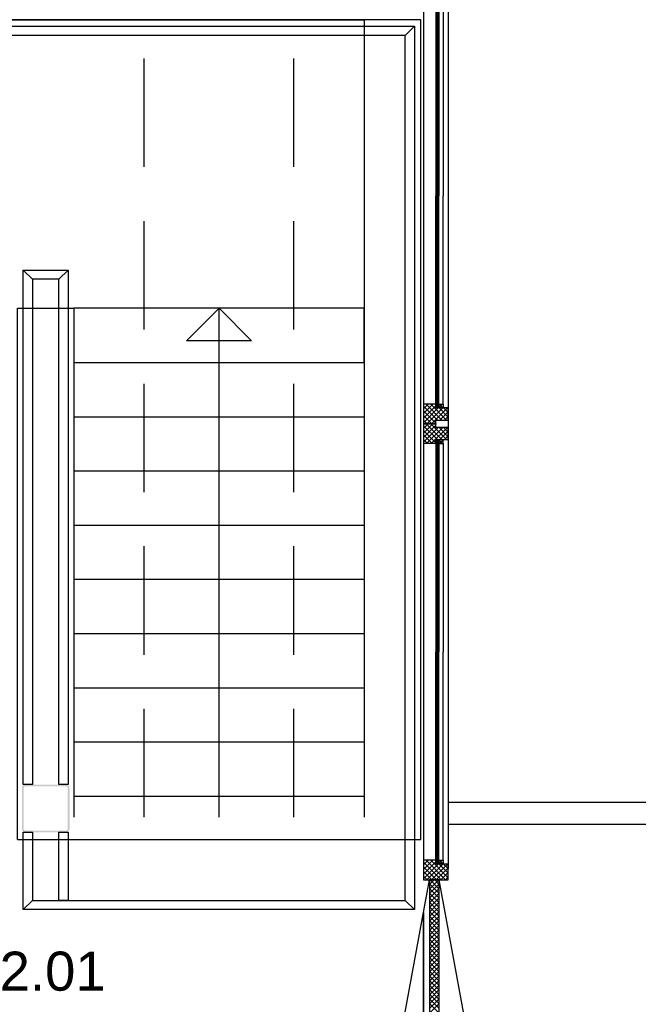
# Model space of a CAD drawing. Header units: millimetres. Extents: x -532 to 413144, y -532 to 654275.
# Tile 57 of 210: x 14280 to 17134, y 23396 to 27938. Entities that reach past the tile are written whole.
import ezdxf
from ezdxf.enums import TextEntityAlignment as Align

# ---------------------------------------------------------------- set-up
doc = ezdxf.new("R2010")
doc.units = ezdxf.units.MM
doc.header["$LTSCALE"] = 100
doc.linetypes.add('CENTER', pattern=[50.8, 31.75, -6.35, 6.35, -6.35])
doc.linetypes.add('DASHED', pattern=[0.75, 0.5, -0.25])
for name, color, linetype in [('00---0--FM-RUIMTENR', 7, 'Continuous'), ('A-0010--', 7, 'Continuous'), ('A-0220-WAND-BI', 7, 'Continuous'), ('A-0230-VLOER', 7, 'Continuous'), ('A-0250-PROFIEL-ARCERING', 253, 'CENTER'), ('A-0310-KOZIJN-BU', 7, 'Continuous'), ('A-0340-BALUSTRADE', 7, 'Continuous'), ('A-1140-TEKST+MAAT-WE', 7, 'Continuous'), ('BL24----_TRAP', 1, 'Continuous'), ('BL313---_BUDEUR', 1, 'Continuous'), ('BL323---_BIDEUR', 1, 'Continuous'), ('BL34----_BALUSTRADES', 7, 'Continuous')]:
    doc.layers.add(name, color=color, linetype=linetype)
doc.styles.add('FM_TEKST', font='arial.ttf')
doc.styles.add('PASviewer', font='arial.ttf')

# ---------------------------------------------------------------- blocks, each defined once
blk = doc.blocks.new('FM_RM3')
at = {"style": 'FM_TEKST'}
blk.add_attdef('RUIMTENR', text='', height=180, dxfattribs=at).set_placement((0, 0), align=Align.MIDDLE)
for tag, p, flags in [('BEDRIJFSORGAAN', (-720, -510), 1), ('RUIMTESOORT', (-725, -800), 1), ('GEBRUIK', (-760, -1095), 1), ('OPPERVLAKTE', (-755, -1380), 9), ('VLOEROPP', (-775, -1650), 9), ('OMTREK', (-760, -1935), 9), ('HANDLE', (-770, -2250), 9), ('VLRHANDLE', (-775, -2515), 9), ('HANDLEBLOK', (-770, -2805), 9)]:
    blk.add_attdef(tag, p, '', height=200, dxfattribs=dict(flags=flags))

msp = doc.modelspace()

# ---------------------------------------------------------------- hatches: boundary and pattern name
at = {"layer": 'A-0250-PROFIEL-ARCERING'}
msp.add_hatch(color=256, dxfattribs=at).paths.add_polyline_path([(14400, 24410), (14494, 24410), (14502, 24407.84375), (14507.84375, 24402), (14510, 24394), (14510, 24206), (14507.84375, 24198), (14502, 24192.15625), (14494, 24190), (14306, 24190), (14298, 24192.15625), (14292.15625, 24198), (14290, 24206), (14290, 24394), (14292.15625, 24402), (14298, 24407.84375), (14306, 24410), (14400, 24410), (14400, 24402), (14306, 24402), (14302, 24400.9375), (14299.0625, 24398), (14298, 24394), (14298, 24206), (14299.0625, 24202), (14302, 24199.0625), (14306, 24198), (14494, 24198), (14498, 24199.0625), (14500.9375, 24202), (14502, 24206), (14502, 24394), (14500.9375, 24398), (14498, 24400.9375), (14494, 24402), (14400, 24402)], flags=0)

# ---------------------------------------------------------------- linework, layer by layer
at = {"layer": 'A-0010--', "ltscale": 10}
for points in [[(16199.9375, 28087.5625), (16199.9375, 27125.875)], [(16213, 28087.625), (16213, 27126)], [(16199.9375, 26164.1875), (16199.9375, 27125.875)], [(16213, 26164.125), (16213, 27125.75)], [(16200, 26164.1875), (16200, 26160.1875), (16203.5, 26160.1875), (16203.5, 26164.1875), (16200, 26164.1875)], [(16213, 26164.1875), (16213, 26160.1875), (16209.5, 26160.1875), (16209.5, 26165.125), (16213, 26164.1875)], [(16213, 26147.25), (16213, 26164.1875), (16233, 26164.1875), (16234, 26163.1875), (16234, 26147.25), (16213, 26147.25)], [(16200, 26160.1875), (16200, 26150.1875), (16203.5, 26150.1875), (16203.5, 26160.1875), (16200, 26160.1875)], [(16209.5, 26160.1875), (16213, 26160.1875), (16213, 26150.1875), (16209.5, 26150.1875), (16209.5, 26160.1875)], [(16199.9375, 25984.0625), (16199.9375, 25022.375)], [(16200, 25988.0625), (16200, 25998.0625), (16203.5, 25998.0625), (16203.5, 25988.0625), (16200, 25988.0625)], [(16200, 25984.0625), (16200, 25988.0625), (16203.5, 25988.0625), (16203.5, 25984.0625), (16200, 25984.0625)], [(16209.5, 25988.0625), (16213, 25988.0625), (16213, 25998.0625), (16209.5, 25998.0625), (16209.5, 25988.0625)], [(16213, 25984.0625), (16213, 25988.0625), (16209.5, 25988.0625), (16209.5, 25983.125), (16213, 25984.0625)], [(16213, 26001), (16213, 25984.0625), (16233, 25984.0625), (16234, 25985.0625), (16234, 26001), (16213, 26001)], [(16213, 25984.125), (16213, 25022.5)], [(16199.9375, 24060.6875), (16199.9375, 25022.375)], [(16213, 24060.625), (16213, 25022.25)]]:
    msp.add_lwpolyline(points, dxfattribs=at)
at = {"layer": 'A-0220-WAND-BI'}
for p, q in [((21100, 24328), (16257, 24328)), ((21100, 24226), (16257, 24226))]:
    msp.add_line(p, q, dxfattribs=at)
at = {"layer": 'A-0230-VLOER', "ltscale": 10}
msp.add_lwpolyline([(14270, 24157), (16130, 24157), (16130, 27937), (12670, 27937), (12670, 24157), (12930, 24157)], dxfattribs=at)
at = {"layer": 'A-0310-KOZIJN-BU'}
for p, q in [((16209.5, 27921.5625), (16203.5, 27921.5625)), ((16209.5, 27901.5625), (16203.5, 27901.5625)), ((16209.5, 27721.5625), (16203.5, 27721.5625)), ((16209.5, 27701.5625), (16203.5, 27701.5625)), ((16209.5, 27521.5625), (16203.5, 27521.5625)), ((16209.5, 27501.5625), (16203.5, 27501.5625)), ((16209.5, 27321.5625), (16203.5, 27321.5625)), ((16209.5, 27301.5625), (16203.5, 27301.5625)), ((16203.5, 26950.1875), (16209.5, 26950.1875)), ((16203.5, 26930.1875), (16209.5, 26930.1875)), ((16203.5, 26750.1875), (16209.5, 26750.1875)), ((16203.5, 26730.1875), (16209.5, 26730.1875)), ((16203.5, 26550.1875), (16209.5, 26550.1875)), ((16203.5, 26530.1875), (16209.5, 26530.1875)), ((16203.5, 26350.1875), (16209.5, 26350.1875)), ((16203.5, 26330.1875), (16209.5, 26330.1875)), ((16164.21875, 26164.125), (16143, 26142.90625)), ((16185.40625, 26164.125), (16143, 26121.71875)), ((16228.15625, 26091.125), (16155.15625, 26164.125)), ((16249.34375, 26091.125), (16176.375, 26164.125)), ((16200, 26161.6875), (16197.5625, 26164.125)), ((16213, 26147.46875), (16229.71875, 26164.1875)), ((16217.28125, 26164.1875), (16234, 26147.46875)), ((16200, 26157.5), (16143, 26100.5)), ((16206.9375, 26091.125), (16143, 26155.0625)), ((16210.84375, 26147.125), (16143, 26079.28125)), ((16200, 26076.84375), (16143, 26133.84375)), ((16232.0625, 26147.125), (16159.0625, 26074.125)), ((16253.28125, 26147.125), (16180.28125, 26074.125)), ((16257, 26104.71875), (16214.59375, 26147.125)), ((16257, 26129.625), (16218.5, 26091.125)), ((16257, 26125.90625), (16235.78125, 26147.125)), ((16181.5, 26074.125), (16143, 26112.625)), ((16164.21875, 26074.125), (16143, 26052.90625)), ((16185.4375, 26074.125), (16143, 26031.6875)), ((16160.28125, 26074.125), (16143.03125, 26091.40625)), ((16228.15625, 26001.125), (16155.15625, 26074.125)), ((16249.34375, 26001.125), (16176.34375, 26074.125)), ((16200, 26071.71875), (16197.5625, 26074.125)), ((16257, 26108.40625), (16239.71875, 26091.125)), ((16200, 26067.46875), (16143, 26010.46875)), ((16206.9375, 26001.125), (16143, 26065.0625)), ((16210.875, 26057.125), (16143, 25989.25)), ((16200, 25986.84375), (16143, 26043.84375)), ((16232.09375, 26057.125), (16159.09375, 25984.125)), ((16253.28125, 26057.125), (16180.28125, 25984.125)), ((16257, 26014.6875), (16214.59375, 26057.125)), ((16257, 26039.625), (16218.5, 26001.125)), ((16257, 26035.90625), (16235.78125, 26057.125)), ((16181.5, 25984.125), (16143, 26022.625)), ((16160.28125, 25984.125), (16143, 26001.40625)), ((16229.71875, 25984.0625), (16213, 26000.78125)), ((16234, 26000.78125), (16217.28125, 25984.0625)), ((16257, 26018.40625), (16239.71875, 26001.125)), ((16209.5, 25818.0625), (16203.5, 25818.0625)), ((16209.5, 25798.0625), (16203.5, 25798.0625)), ((16209.5, 25618.0625), (16203.5, 25618.0625)), ((16209.5, 25598.0625), (16203.5, 25598.0625)), ((16209.5, 25418.0625), (16203.5, 25418.0625)), ((16209.5, 25398.0625), (16203.5, 25398.0625)), ((16209.5, 25218.0625), (16203.5, 25218.0625)), ((16209.5, 25198.0625), (16203.5, 25198.0625)), ((16203.5, 24846.6875), (16209.5, 24846.6875)), ((16203.5, 24826.6875), (16209.5, 24826.6875)), ((16203.5, 24646.6875), (16209.5, 24646.6875)), ((16203.5, 24626.6875), (16209.5, 24626.6875)), ((16203.5, 24446.6875), (16209.5, 24446.6875)), ((16203.5, 24426.6875), (16209.5, 24426.6875)), ((16203.5, 24246.6875), (16209.5, 24246.6875)), ((16203.5, 24226.6875), (16209.5, 24226.6875))]:
    msp.add_line(p, q, dxfattribs=at)
at = {"layer": 'A-0310-KOZIJN-BU', "ltscale": 10}
for points in [[(16143, 28127.625), (16143, 24020.625)], [(16257, 28127.625), (16257, 24020.625)], [(16200, 28087.625), (16200, 26164.125)], [(16203.5, 28101.5625), (16203.5, 27125.875)], [(16209.5, 28101.5625), (16209.5, 27125.875)], [(16234, 28087.5625), (16234, 27125.9375)], [(16203.5, 26150.1875), (16203.5, 27125.875)], [(16209.5, 26150.1875), (16209.5, 27125.875)], [(16234, 26164.1875), (16234, 27125.8125)], [(16203.5, 26150.1875), (16209.5, 26150.1875)], [(16200, 25984.125), (16200, 24060.625)], [(16203.5, 25998.0625), (16203.5, 25022.375)], [(16203.5, 25998.0625), (16209.5, 25998.0625)], [(16209.5, 25998.0625), (16209.5, 25022.375)], [(16234, 25984.0625), (16234, 25022.4375)], [(16203.5, 24046.6875), (16203.5, 25022.375)], [(16209.5, 24046.6875), (16209.5, 25022.375)], [(16234, 24060.6875), (16234, 25022.3125)]]:
    msp.add_lwpolyline(points, dxfattribs=at)
for points in [[(16257, 26147.125), (16200, 26147.125), (16200, 26164.125), (16143, 26164.125), (16143, 26074.125), (16200, 26074.125), (16200, 26091.125), (16257, 26091.125)], [(16257, 26057.125), (16200, 26057.125), (16200, 26074.125), (16143, 26074.125), (16143, 25984.125), (16200, 25984.125), (16200, 26001.125), (16257, 26001.125)]]:
    msp.add_lwpolyline(points, close=True, dxfattribs=at)
at = {"layer": 'A-0310-KOZIJN-BU', "linetype": 'DASHED', "ltscale": 10}
for points in [[(16257, 26147.125), (16200, 26147.125), (16200, 26164.125), (16143, 26164.125), (16143, 26074.125), (16200, 26074.125), (16200, 26091.125), (16257, 26091.125)], [(16257, 26057.125), (16200, 26057.125), (16200, 26074.125), (16143, 26074.125), (16143, 25984.125), (16200, 25984.125), (16200, 26001.125), (16257, 26001.125)]]:
    msp.add_lwpolyline(points, close=True, dxfattribs=at)
at = {"layer": 'A-0310-KOZIJN-BU'}
msp.add_point((16200, 26074.125), dxfattribs=at)
at = {"layer": 'A-0340-BALUSTRADE', "ltscale": 10}
msp.add_lwpolyline([(12600, 27908.25), (16101.25, 27908.25), (16058.75, 27865.75), (12600, 27865.75)], close=True, dxfattribs=at)
at = {"layer": 'A-1140-TEKST+MAAT-WE', "ltscale": 10}
for points in [[(16206.5, 28101.5625), (16206.5, 27125.875)], [(16206.5, 26150.1875), (16206.5, 27125.875)], [(16206.5, 25998.0625), (16206.5, 25022.375)], [(16206.5, 24046.6875), (16206.5, 25022.375)]]:
    msp.add_lwpolyline(points, dxfattribs=at)
at = {"layer": 'BL24----_TRAP', "ltscale": 10}
for points in [[(12930, 24197), (12930, 27937), (15870, 27937), (15870, 24259)], [(14270, 24157), (14270, 26607), (14530, 26607), (14530, 24259)], [(15200, 24259), (15200, 26607), (15350, 26457), (15050, 26457), (15200, 26607)], [(14530, 26107), (15870, 26107)], [(14530, 25857), (15870, 25857)], [(14530, 25607), (15870, 25607)], [(14530, 25357), (15870, 25357)], [(14530, 25107), (15870, 25107)], [(14530, 24857), (15870, 24857)], [(14530, 24607), (15870, 24607)], [(14530, 24357), (15870, 24357)]]:
    msp.add_lwpolyline(points, dxfattribs=at)
at = {"layer": 'BL24----_TRAP', "linetype": 'DASHED', "ltscale": 10}
for points in [[(14855, 24259), (14855, 27937)], [(15545, 24259), (15545, 27937)]]:
    msp.add_lwpolyline(points, dxfattribs=at)
at = {"layer": 'BL24----_TRAP', "ltscale": 10}
msp.add_lwpolyline([(15870, 26357), (15870, 26607), (14530, 26607), (14530, 26357)], close=True, dxfattribs=at)
at = {"layer": 'BL313---_BUDEUR', "ltscale": 10}
for points in [[(16171, 23010.625), (16083.875, 23014.59375), (15997.46875, 23026.4375), (16171, 23970.625)], [(16216, 23010.625), (16303.125, 23014.59375), (16389.53125, 23026.4375), (16216, 23970.625)]]:
    msp.add_lwpolyline(points, dxfattribs=at)
at = {"layer": 'BL323---_BIDEUR'}
for p, q in [((16164.21875, 24060.625), (16143, 24039.40625)), ((16185.4375, 24060.625), (16143, 24018.1875)), ((16200, 24053.96875), (16143, 23996.96875)), ((16223.9375, 23970.625), (16143, 24051.5625)), ((16210.875, 24043.625), (16143, 23975.75)), ((16202.71875, 23970.625), (16143, 24030.34375)), ((16245.15625, 23970.625), (16155.15625, 24060.625)), ((16232.0625, 24043.625), (16159.0625, 23970.625)), ((16257, 23980), (16176.375, 24060.625)), ((16253.28125, 24043.625), (16180.28125, 23970.625)), ((16200, 24058.1875), (16197.59375, 24060.625)), ((16213, 24043.96875), (16229.71875, 24060.6875)), ((16257, 24001.1875), (16214.5625, 24043.625)), ((16217.28125, 24060.6875), (16234, 24043.96875)), ((16257, 24022.40625), (16235.78125, 24043.625)), ((16181.5, 23970.625), (16143, 24009.125)), ((16160.28125, 23970.625), (16143, 23987.90625)), ((16257, 24026.125), (16201.5, 23970.625)), ((16257, 24004.90625), (16222.71875, 23970.625)), ((16257, 23983.71875), (16243.9375, 23970.625)), ((16192.21875, 23970.625), (16171, 23949.40625)), ((16213.4375, 23970.625), (16171, 23928.1875)), ((16216, 23907), (16171, 23951.96875)), ((16216, 23951.96875), (16171, 23906.96875)), ((16216, 23928.1875), (16173.5625, 23970.625)), ((16216, 23949.40625), (16194.78125, 23970.625)), ((16216, 23885.78125), (16171, 23930.75)), ((16216, 23930.75), (16171, 23885.78125)), ((16216, 23864.5625), (16171, 23909.5625)), ((16216, 23909.5625), (16171, 23864.5625)), ((16216, 23843.34375), (16171, 23888.34375)), ((16216, 23888.34375), (16171, 23843.34375)), ((16216, 23822.125), (16171, 23867.125)), ((16216, 23867.125), (16171, 23822.125)), ((16216, 23800.9375), (16171, 23845.90625)), ((16216, 23845.90625), (16171, 23800.90625)), ((16216, 23779.71875), (16171, 23824.6875)), ((16216, 23824.6875), (16171, 23779.6875)), ((16216, 23758.5), (16171, 23803.5)), ((16216, 23803.5), (16171, 23758.5)), ((16216, 23737.28125), (16171, 23782.28125)), ((16216, 23782.28125), (16171, 23737.28125)), ((16216, 23716.0625), (16171, 23761.0625)), ((16216, 23761.0625), (16171, 23716.0625)), ((16216, 23694.84375), (16171, 23739.84375)), ((16216, 23739.84375), (16171, 23694.84375)), ((16216, 23673.65625), (16171, 23718.625)), ((16216, 23718.625), (16171, 23673.625)), ((16216, 23652.4375), (16171, 23697.40625)), ((16216, 23697.40625), (16171, 23652.4375)), ((16216, 23631.21875), (16171, 23676.21875)), ((16216, 23676.21875), (16171, 23631.21875)), ((16216, 23610), (16171, 23655)), ((16216, 23655), (16171, 23610)), ((16216, 23588.78125), (16171, 23633.78125)), ((16216, 23633.78125), (16171, 23588.78125)), ((16216, 23567.5625), (16171, 23612.5625)), ((16216, 23612.5625), (16171, 23567.5625)), ((16216, 23546.375), (16171, 23591.34375)), ((16216, 23591.34375), (16171, 23546.34375)), ((16216, 23525.15625), (16171, 23570.125)), ((16216, 23570.125), (16171, 23525.15625)), ((16216, 23503.9375), (16171, 23548.9375)), ((16216, 23548.9375), (16171, 23503.9375)), ((16216, 23482.71875), (16171, 23527.71875)), ((16216, 23527.71875), (16171, 23482.71875)), ((16216, 23461.5), (16171, 23506.5)), ((16216, 23506.5), (16171, 23461.5)), ((16216, 23440.3125), (16171, 23485.28125)), ((16216, 23485.28125), (16171, 23440.28125)), ((16216, 23419.09375), (16171, 23464.0625)), ((16216, 23464.0625), (16171, 23419.0625)), ((16216, 23397.875), (16171, 23442.875)), ((16216, 23442.84375), (16171, 23397.875)), ((16216, 23376.65625), (16171, 23421.65625)), ((16216, 23421.65625), (16171, 23376.65625)), ((16216, 23355.4375), (16171, 23400.4375)), ((16216, 23400.4375), (16171, 23355.4375))]:
    msp.add_line(p, q, dxfattribs=at)
at = {"layer": 'BL323---_BIDEUR', "ltscale": 10}
for points in [[(16257, 24043.625), (16200, 24043.625), (16200, 24060.625), (16143, 24060.625), (16143, 23970.625), (16257, 23970.625)], [(16171, 23970.625), (16171, 23010.625), (16216, 23010.625), (16216, 23970.625)], [(16143, 23820.625), (16143, 23820.625), (16143, 23160.625), (16143, 23160.625)]]:
    msp.add_lwpolyline(points, close=True, dxfattribs=at)
at = {"layer": 'BL323---_BIDEUR', "linetype": 'DASHED', "ltscale": 10}
msp.add_lwpolyline([(16257, 24043.625), (16200, 24043.625), (16200, 24060.625), (16143, 24060.625), (16143, 23970.625), (16257, 23970.625)], close=True, dxfattribs=at)
at = {"layer": 'BL323---_BIDEUR', "ltscale": 10}
for points in [[(16200, 24060.6875), (16200, 24056.6875), (16203.5, 24056.6875), (16203.5, 24060.6875), (16200, 24060.6875)], [(16200, 24056.6875), (16200, 24046.6875), (16203.5, 24046.6875), (16203.5, 24056.6875), (16200, 24056.6875)], [(16203.5, 24046.6875), (16209.5, 24046.6875)], [(16213, 24060.6875), (16213, 24056.6875), (16209.5, 24056.6875), (16209.5, 24061.625), (16213, 24060.6875)], [(16209.5, 24056.6875), (16213, 24056.6875), (16213, 24046.6875), (16209.5, 24046.6875), (16209.5, 24056.6875)], [(16213, 24043.75), (16213, 24060.6875), (16233, 24060.6875), (16234, 24059.6875), (16234, 24043.75), (16213, 24043.75)]]:
    msp.add_lwpolyline(points, dxfattribs=at)
at = {"layer": 'BL34----_BALUSTRADES', "ltscale": 10}
for points in [[(16101.25, 27908.25), (16101.25, 23833.375), (16058.75, 23875.875), (16058.75, 27865.75)], [(14296.25, 24410), (14296.25, 26783.25), (14338.75, 26740.75), (14338.75, 24410)], [(14296.25, 26783.25), (14503.75, 26783.25), (14461.25, 26740.75), (14338.75, 26740.75)], [(14503.75, 26783.25), (14503.75, 24410), (14461.25, 24410), (14461.25, 26740.75)], [(14296.25, 23833.375), (14296.25, 24190), (14338.75, 24190), (14338.75, 23875.875)], [(14503.75, 24190), (14503.75, 23875.875), (14461.25, 23875.875), (14461.25, 24190)], [(16101.25, 23833.375), (14296.25, 23833.375), (14338.75, 23875.875), (16058.75, 23875.875)]]:
    msp.add_lwpolyline(points, close=True, dxfattribs=at)

# ---------------------------------------------------------------- block references
at = {"layer": '00---0--FM-RUIMTENR', "color": 253}
ref = msp.add_blockref('FM_RM3', (14432.09595, 23549.4562), dxfattribs=at)
ref.add_attrib('RUIMTENR', '2.01', dxfattribs={"layer": '0', "height": 180, "style": 'PASviewer'}).set_placement((14432.09595, 23549.4562), align=Align.MIDDLE)

doc.saveas('drawing.dxf')
